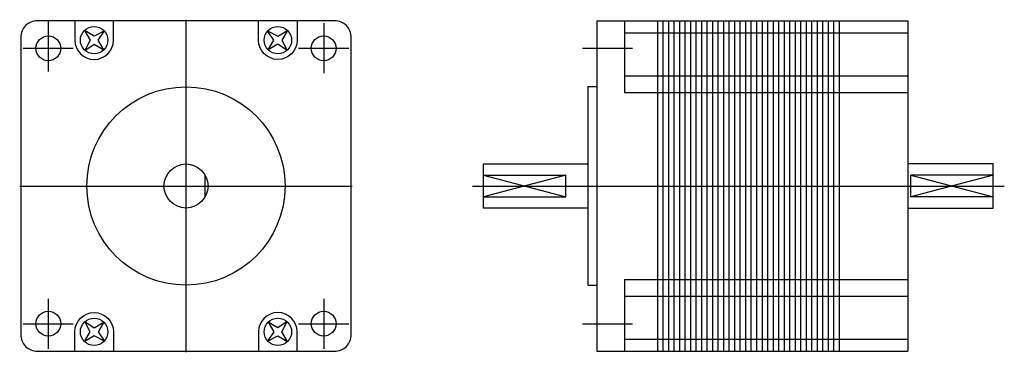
# Model space of a CAD drawing. Extents: x -30 to 149, y -30 to 30.
import ezdxf

# ---------------------------------------------------------------- set-up
doc = ezdxf.new("R2010")
doc.units = 0
doc.header["$LTSCALE"] = 2
doc.linetypes.add('CENTER', pattern=[0])
doc.layers.get('0').update_dxf_attribs({"linetype": 'CONTINUOUS'})
doc.layers.add('CENTER', color=1, linetype='CENTER')

msp = doc.modelspace()

# ---------------------------------------------------------------- linework, layer by layer
at = {"color": 0}
for p, q in [((74.6, 30), (74.6, -30)), ((74.6, 30), (131.1, 30)), ((79.6, 30), (79.6, 17)), ((85.6, 30), (85.6, -30)), ((86.6, 30), (86.6, -30)), ((87.6, 30), (87.6, -30)), ((88.6, 30), (88.6, -30)), ((89.6, 30), (89.6, -30)), ((90.6, 30), (90.6, -30)), ((91.6, 30), (91.6, -30)), ((92.6, 30), (92.6, -30)), ((93.6, 30), (93.6, -30)), ((94.6, 30), (94.6, -30)), ((95.6, 30), (95.6, -30)), ((96.6, 30), (96.6, -30)), ((97.6, 30), (97.6, -30)), ((98.6, 30), (98.6, -30)), ((99.6, 30), (99.6, -30)), ((100.6, 30), (100.6, -30)), ((101.6, 30), (101.6, -30)), ((102.6, 30), (102.6, -30)), ((103.6, 30), (103.6, -30)), ((104.6, 30), (104.6, -30)), ((105.6, 30), (105.6, -30)), ((106.6, 30), (106.6, -30)), ((107.6, 30), (107.6, -30)), ((108.6, 30), (108.6, -30)), ((109.6, 30), (109.6, -30)), ((110.6, 30), (110.6, -30)), ((111.6, 30), (111.6, -30)), ((112.6, 30), (112.6, -30)), ((113.6, 30), (113.6, -30)), ((114.6, 30), (114.6, -30)), ((115.6, 30), (115.6, -30)), ((116.6, 30), (116.6, -30)), ((117.6, 30), (117.6, -30)), ((118.6, 30), (118.6, -30)), ((131.1, 30), (131.1, -30)), ((79.6, 27.8), (131.1, 27.8)), ((79.6, 20), (131.1, 20)), ((79.6, 17), (131.1, 17)), ((3.5, -1.94), (3.5, 1.94)), ((54, 1.94), (69, 1.94)), ((54, 1.94), (69, -1.94)), ((69, 1.94), (54, -1.94)), ((69, -1.94), (69, 1.94)), ((131.6, 1.94), (146.6, -1.94)), ((146.6, 1.94), (131.6, -1.94)), ((131.6, -1.94), (131.6, 1.94)), ((146.6, 1.94), (131.6, 1.94)), ((54, -1.94), (69, -1.94)), ((146.6, -1.94), (131.6, -1.94)), ((79.6, -17), (131.1, -17)), ((79.6, -17), (79.6, -30)), ((79.6, -20), (131.1, -20)), ((79.6, -27.8), (131.1, -27.8)), ((74.6, -30), (131.1, -30))]:
    msp.add_line(p, q, dxfattribs=at)
msp.add_lwpolyline([(-30, 27), (-30, -27, 0.414214), (-27, -30), (27, -30, 0.414214), (30, -27), (30, 27, 0.414214), (27, 30), (-27, 30, 0.414214)], format="xyb", close=True, dxfattribs=at)
for points in [[(-20.18, 30), (-20.18, 26.48, 1), (-13.18, 26.48), (-13.18, 30)], [(20.18, 30), (20.18, 26.48, -1), (13.18, 26.48), (13.18, 30)], [(-20.18, -30), (-20.18, -26.48, -1), (-13.18, -26.48), (-13.18, -30)], [(20.18, -30), (20.18, -26.48, 1), (13.18, -26.48), (13.18, -30)]]:
    msp.add_lwpolyline(points, format="xyb", dxfattribs=at)
for points in [[(-14.82, 28.15), (-16.67, 27.18), (-18.45, 28.25), (-17.38, 26.47), (-18.35, 24.62), (-16.67, 25.77), (-14.91, 24.71), (-15.97, 26.47), (-14.82, 28.15)], [(14.82, 28.15), (16.67, 27.18), (18.45, 28.25), (17.38, 26.47), (18.35, 24.62), (16.67, 25.77), (14.91, 24.71), (15.97, 26.47), (14.82, 28.15)], [(74.6, 18), (73, 18), (73, -18), (74.6, -18)], [(73, -4), (54, -4), (54, 4), (73, 4)], [(131.1, -4), (146.6, -4), (146.6, 4), (131.1, 4)], [(-14.82, -28.15), (-16.67, -27.18), (-18.45, -28.25), (-17.38, -26.47), (-18.35, -24.62), (-16.67, -25.77), (-14.91, -24.71), (-15.97, -26.47), (-14.82, -28.15)], [(14.82, -28.15), (16.67, -27.18), (18.45, -28.25), (17.38, -26.47), (18.35, -24.62), (16.67, -25.77), (14.91, -24.71), (15.97, -26.47), (14.82, -28.15)]]:
    msp.add_lwpolyline(points, dxfattribs=at)
for centre, radius in [((-16.68, 26.48), 2.5), ((16.68, 26.48), 2.5), ((-25, 25), 2.25), ((25, 25), 2.25), ((0, 0), 18), ((0, 0), 4), ((-25, -25), 2.25), ((25, -25), 2.25), ((-16.68, -26.48), 2.5), ((16.68, -26.48), 2.5)]:
    msp.add_circle(centre, radius, dxfattribs=at)
at = {"layer": 'CENTER', "color": 0}
for p, q in [((-25, 29.85), (-25, 20.77)), ((0, 30.2), (0, -30.2)), ((25, 29.54), (25, 20.46)), ((-29.54, 25), (-20.46, 25)), ((20.46, 25), (29.54, 25)), ((72.03, 25), (81.11, 25)), ((-30.2, 0), (30.2, 0)), ((52, 0), (148.6, 0)), ((-25, -20.46), (-25, -29.54)), ((25, -20.46), (25, -29.54)), ((-29.54, -25), (-20.46, -25)), ((20.46, -25), (29.54, -25)), ((72.03, -25), (81.11, -25))]:
    msp.add_line(p, q, dxfattribs=at)

doc.saveas('drawing.dxf')
